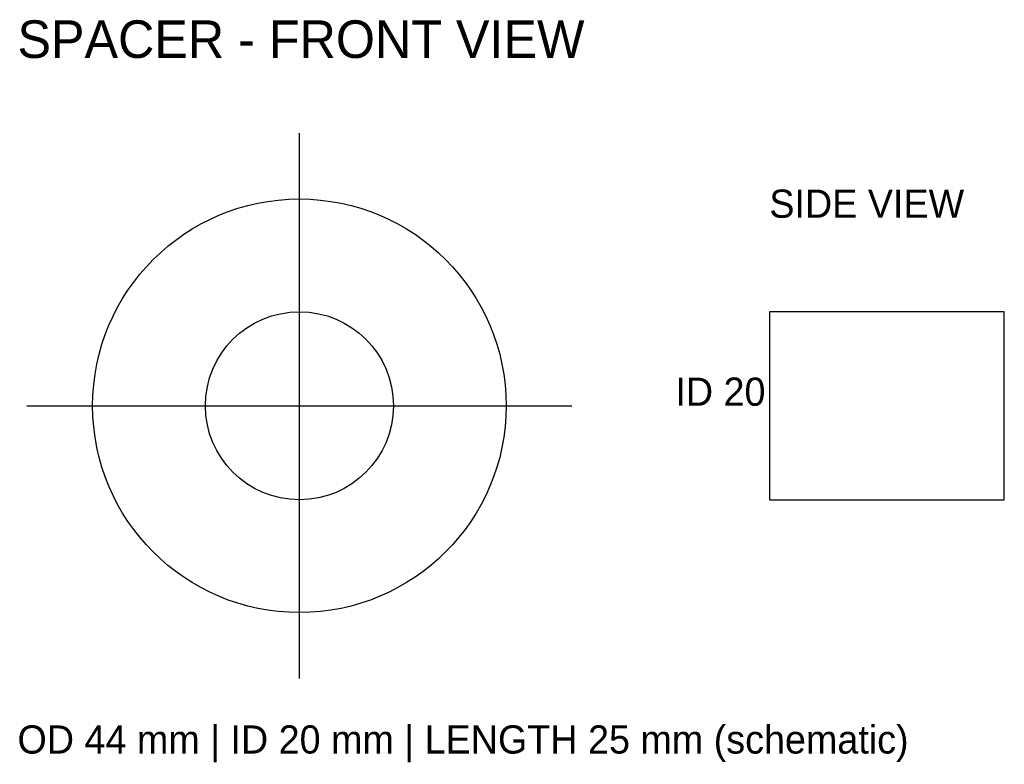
# Model space of a CAD drawing. Extents: x 20 to 125, y 17 to 96.
import ezdxf

# ---------------------------------------------------------------- set-up
doc = ezdxf.new("R2010")
doc.units = 0
for name, color, linetype in [('CENTER', 4, 'CONTINUOUS'), ('HOLES', 1, 'CONTINUOUS'), ('OUTLINE', 7, 'CONTINUOUS'), ('TEXT', 7, 'CONTINUOUS')]:
    doc.layers.add(name, color=color, linetype=linetype)

msp = doc.modelspace()

# ---------------------------------------------------------------- linework, layer by layer
at = {"layer": 'CENTER'}
for p, q in [((50, 26), (50, 84)), ((21, 55), (79, 55))]:
    msp.add_line(p, q, dxfattribs=at)
at = {"layer": 'HOLES'}
for radius in [22, 10]:
    msp.add_circle((50, 55), radius, dxfattribs=at)
at = {"layer": 'OUTLINE'}
for p, q in [((125, 65), (100, 65)), ((100, 65), (100, 45)), ((125, 45), (125, 65)), ((100, 45), (125, 45))]:
    msp.add_line(p, q, dxfattribs=at)

# ---------------------------------------------------------------- texts
at = {"layer": 'TEXT'}
for s, height, p in [('SPACER - FRONT VIEW', 4, (20, 92)), ('SIDE VIEW', 3, (100, 75)), ('ID 20', 3, (90, 55)), ('OD 44 mm | ID 20 mm | LENGTH 25 mm (schematic)', 3, (20, 18))]:
    msp.add_text(s, height=height, dxfattribs=at).set_placement(p)

doc.saveas('drawing.dxf')
